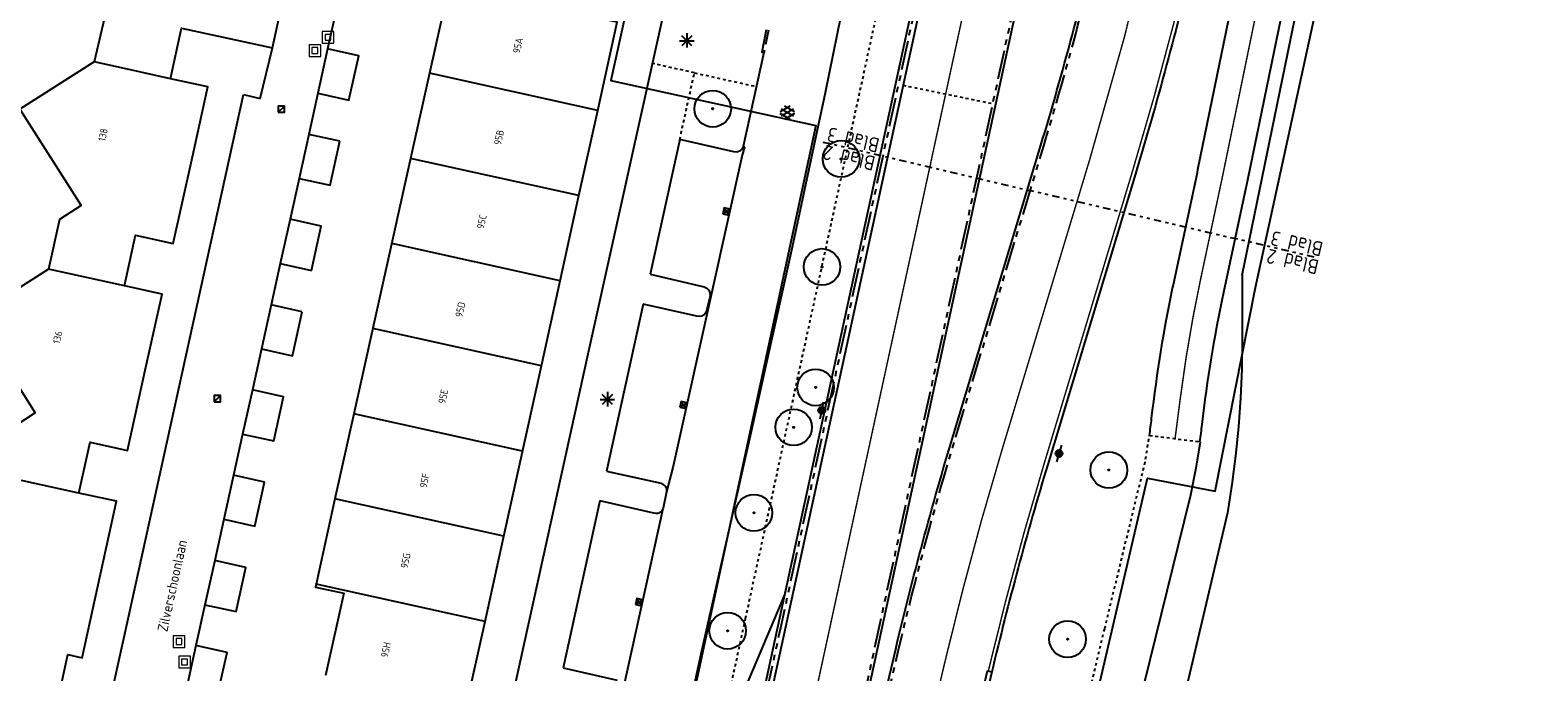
# Model space of a CAD drawing. Header units: metres. Extents: x 116958 to 118326, y 475500 to 477904.
# Tile 118 of 256: x 117494 to 117597, y 476504 to 476549. Entities that reach past the tile are written whole.
import ezdxf

# ---------------------------------------------------------------- set-up
doc = ezdxf.new("R2010")
doc.units = ezdxf.units.M
doc.header["$LTSCALE"] = 0.2
for name, pattern in [('200-03-27', [15, 1.5, -13.5]), ('200-1-3', [20, 5, -15]), ('AL-TEKENBLADGRENS', [11.5, 2.5, -1.5, 1, -1.5, 1, -1.5, 2.5]), ('MATGRENS', [2, 1, -1]), ('VH-TROTTOIRBAND_130-150', [15, 5, -2, 2, -2, 2, -2]), ('VH-TROTTOIRBAND_180-200', [20, 10, -2, 2, -2, 2, -2])]:
    doc.linetypes.add(name, pattern=pattern)
doc.layers.get('0').update_dxf_attribs({"color": 6})
for name, color, linetype in [('B-WE-GR-BOOM-G', 252, 'Continuous'), ('B-WE-GR-GROENVOORZIENING-GV', 252, 'Continuous'), ('B-WE-IE-MEUBILAIR_WEGMEUBILAIR_LICHTMAST-G', 252, 'Continuous'), ('B-WE-IE-TERREINAFSCHEIDING_KUNSTMATIG_HEKWERK-G', 252, 'HEKWERK'), ('B-WE-OG-BEBOUWING-GV', 252, 'Continuous'), ('B-WE-OG-HUISNUMMER-T25', 2, 'Continuous'), ('B-WE-OG-STRAATNAAM-T35', 3, 'Continuous'), ('B-WE-RI-HWA_KOLK_STRAATKOLK-G', 252, 'Continuous'), ('B-WE-RI-HWA_KOLK_TROTTOIRKOLK-G', 252, 'Continuous'), ('B-WE-VH-MATERIAALGRENS-G', 252, 'MATGRENS'), ('B-WE-VH-VERHARDING_ASFALT-GV', 252, 'Continuous'), ('N-WE-IE-MEUBILAIR_WEGMEUBILAIR_LICHTMAST-G', 2, 'Continuous'), ('N-WE-IE-TERREINAFSCHEIDING_KUNSTMATIG_HEKWERK-G', 251, 'HEKWERK'), ('N-WE-VH-GOOT_TEGEL-300', 251, 'Continuous'), ('N-WE-VH-KANTOPSLUITING_ACHTERKANTBAND-G', 251, 'Continuous'), ('N-WE-VH-KANTOPSLUITING_TROTTOIRBAND_130 150-G', 251, 'VH-TROTTOIRBAND_130-150'), ('N-WE-VH-KANTOPSLUITING_TROTTOIRBAND_180 200-G', 251, 'VH-TROTTOIRBAND_180-200'), ('N-WE-VH-MATERIAALGRENS-G', 251, 'MATGRENS'), ('N-WE-VH-VERHARDING_KANT_ASFALT-G', 251, 'Continuous'), ('N-WE-VW-MARKERING_LANGS_STREEP_030_270_010-G', 1, '200-03-27'), ('N-WE-VW-MARKERING_LANGS_STREEP_100_300_010-G', 1, '200-1-3'), ('N-WE-VW-MARKERING_LANGS_STREEP_GETROKKEN_010-G', 1, 'Continuous'), ('X-XX-AL-TEKENBLADGRENS-G', 7, 'AL-TEKENBLADGRENS'), ('X-XX-WERKGRENS-G', 4, 'WERKGRENS')]:
    doc.layers.add(name, color=color, linetype=linetype)
doc.layers.add('B-WE-RI-RIOOLPUT', color=31, linetype='Continuous', lineweight=0)
doc.styles.get("Standard").update_dxf_attribs({"font": 'isocp.shx'})
doc.linetypes.add('HEKWERK', pattern='A,5,-1,[103,standaard.shx,S=0.5,R=0,X=0,Y=0],-1', length=7)
doc.linetypes.add('WERKGRENS', pattern='A,5,-2,[100,standaard.shx,S=1,R=0,X=0,Y=0],-2', length=9)

# ---------------------------------------------------------------- blocks, each defined once
blk = doc.blocks.new('BGTGV')
for p, q in [((0.0197, 0.04605), (-0.0497, 0.00595)), ((0.0433, 0.025), (-0.0433, -0.025)), ((0.0433, -0.025), (-0.0433, 0.025)), ((0.04965, 0.006), (-0.01975, 0.04605)), ((0.01965, -0.046), (-0.0494, -0.00615)), ((0.04955, -0.00605), (-0.0197, -0.046))]:
    blk.add_line(p, q)
blk = doc.blocks.new('CELQ211865')
for p, q in [((-0.5, 0), (0.5, 0)), ((0.35, -0.34), (-0.35, 0.34)), ((0.35, 0.34), (-0.35, -0.34)), ((0, 0.53), (0, -0.47))]:
    blk.add_line(p, q)
blk = doc.blocks.new('Pbrd')
for points in [[(-400, -400), (400, -400), (400, 400), (-400, 400)], [(-200, -200), (200, -200), (200, 200), (-200, 200)]]:
    blk.add_lwpolyline(points, close=True)
blk = doc.blocks.new('Kvtrot')
blk.add_line((0, -420), (420, 0))
at = {"flags": 128}
blk.add_lwpolyline([(0, -420), (420, -420), (420, 0), (0, 0)], close=True, dxfattribs=at)
blk = doc.blocks.new('Bestboom')
h = blk.add_hatch(color=256)
h.dxf.hatch_style = 1
h.paths.add_polyline_path([(41, 0, 1), (-41, 0, 1)])
for radius in [1260, 41.1]:
    blk.add_circle((0, 0), radius)
blk = doc.blocks.new('Kvstr')
for p, q in [((0, 0), (420, -420)), ((0, -420), (420, 0))]:
    blk.add_line(p, q)
at = {"flags": 128}
blk.add_lwpolyline([(0, -420), (420, -420), (420, 0), (0, 0)], close=True, dxfattribs=at)
blk = doc.blocks.new('Symblm')
h = blk.add_hatch(color=256)
edge = h.paths.add_edge_path()
edge.add_arc((0, 0), 241, 0, 360)
blk.add_line((-590, 0), (590, 0))
blk.add_circle((0, 0), 241)

msp = doc.modelspace()

# ---------------------------------------------------------------- linework, layer by layer
at = {"layer": 'B-WE-GR-GROENVOORZIENING-GV', "flags": 128}
msp.add_lwpolyline([(117541.361, 476500), (117545.454, 476509.653)], dxfattribs=at)
at = {"layer": 'B-WE-IE-TERREINAFSCHEIDING_KUNSTMATIG_HEKWERK-G', "flags": 128}
msp.add_lwpolyline([(117576.92, 476531.637), (117576.926, 476527.179), (117576.899, 476525.187), (117576.814, 476523.197), (117576.672, 476521.21), (117576.472, 476519.228), (117576.216, 476517.253), (117575.902, 476515.286), (117572.317, 476500)], dxfattribs=at)
at = {"layer": 'B-WE-OG-BEBOUWING-GV'}
msp.add_line((117519.696, 476539.682), (117515.793, 476522.111), dxfattribs=at)
at = {"layer": 'B-WE-OG-BEBOUWING-GV', "flags": 128}
for points in [[(117500, 476556.742), (117494.646, 476557.923), (117494.559, 476557.434), (117499.254, 476550.092), (117498.715, 476549.751), (117497.932, 476546.328)], [(117503.167, 476545.167), (117503.937, 476548.643), (117510.19, 476547.279), (117511.69, 476554.164), (117511.679, 476554.166), (117500, 476556.742)], [(117532.577, 476542.983), (117533.915, 476549.053), (117522.347, 476551.617), (117520.997, 476545.54)], [(117513.316, 476544.169), (117515.454, 476543.697), (117516.128, 476546.746), (117513.989, 476547.219), (117513.316, 476544.169)], [(117497.932, 476546.328), (117492.808, 476543.061), (117497.026, 476536.432), (117495.538, 476535.469), (117494.785, 476532.058)], [(117500, 476545.869), (117497.932, 476546.328)], [(117503.167, 476545.167), (117500, 476545.869)], [(117520.997, 476545.54), (117519.696, 476539.682)], [(117532.577, 476542.983), (117520.997, 476545.54)], [(117500.003, 476530.914), (117500.774, 476534.41), (117503.361, 476533.837), (117504.633, 476539.578), (117505.744, 476544.596), (117503.167, 476545.167)], [(117531.285, 476537.123), (117532.577, 476542.983)], [(117514.829, 476540.863), (117512.69, 476541.335), (117512.021, 476538.305), (117514.16, 476537.833), (117514.829, 476540.863)], [(117531.285, 476537.123), (117519.696, 476539.682)], [(117529.994, 476531.264), (117531.285, 476537.123)], [(117512.867, 476531.978), (117513.538, 476535.018), (117511.4, 476535.49), (117510.729, 476532.45), (117512.867, 476531.978)], [(117529.994, 476531.264), (117518.395, 476533.825)], [(117494.785, 476532.058), (117489.663, 476528.797), (117493.868, 476522.175), (117492.387, 476521.211), (117491.65, 476517.79)], [(117500, 476530.915), (117494.785, 476532.058)], [(117528.701, 476525.405), (117529.994, 476531.264)], [(117500.003, 476530.914), (117500, 476530.915)], [(117500, 476519.63), (117500.219, 476519.582), (117501.485, 476525.324), (117502.591, 476530.344), (117500.003, 476530.914)], [(117512.239, 476529.134), (117510.101, 476529.606), (117509.432, 476526.576), (117511.57, 476526.104), (117512.239, 476529.134)], [(117528.701, 476525.405), (117517.094, 476527.968)], [(117526.113, 476513.687), (117528.701, 476525.405)], [(117508.808, 476523.752), (117508.137, 476520.712), (117510.276, 476520.24), (117510.947, 476523.28), (117508.808, 476523.752)], [(117515.793, 476522.111), (117514.492, 476516.253)], [(117527.407, 476519.546), (117515.793, 476522.111)], [(117496.873, 476516.656), (117497.641, 476520.152), (117500, 476519.63)], [(117496.873, 476516.656), (117491.65, 476517.79)], [(117507.511, 476517.878), (117506.842, 476514.848), (117508.981, 476514.376), (117509.65, 476517.406), (117507.511, 476517.878)], [(117495.351, 476502.046), (117496.12, 476505.542), (117497.086, 476505.326), (117498.35, 476511.079), (117499.451, 476516.089), (117496.873, 476516.656)], [(117514.492, 476516.253), (117513.191, 476510.396)], [(117526.113, 476513.687), (117514.492, 476516.253)], [(117524.818, 476507.829), (117526.113, 476513.687)], [(117505.546, 476508.974), (117507.684, 476508.502), (117508.355, 476511.541), (117506.217, 476512.014), (117505.546, 476508.974)], [(117513.191, 476510.396), (117513.145, 476510.19), (117515.093, 476509.759), (117513.85, 476504.106)], [(117524.818, 476507.829), (117513.191, 476510.396)], [(117523.524, 476501.97), (117524.818, 476507.829)], [(117504.924, 476506.159), (117504.253, 476503.119), (117506.392, 476502.647), (117507.063, 476505.687), (117504.924, 476506.159)]]:
    msp.add_lwpolyline(points, dxfattribs=at)
at = {"layer": 'B-WE-VH-MATERIAALGRENS-G'}
msp.add_line((117538.221, 476540.982), (117539.227, 476545.571), dxfattribs=at)
at = {"layer": 'B-WE-VH-MATERIAALGRENS-G', "flags": 128}
for points in [[(117567.463, 476507.334), (117570.243, 476518.787), (117570.54, 476520.616)], [(117563.032, 476488.43), (117563.195, 476489.264), (117565.237, 476498.12), (117567.463, 476507.334)]]:
    msp.add_lwpolyline(points, dxfattribs=at)
at = {"layer": 'B-WE-VH-VERHARDING_ASFALT-GV'}
for p, q in [((117550.512, 476555.349), (117548.215, 476544.19)), ((117514.643, 476550.18), (117513.989, 476547.219)), ((117531.965, 476526.438), (117537.17, 476549.908)), ((117509.337, 476543.815), (117510.19, 476547.279)), ((117500, 476506.862), (117508.203, 476544.077)), ((117508.203, 476544.077), (117509.337, 476543.815)), ((117513.316, 476544.169), (117512.69, 476541.335)), ((117548.215, 476544.19), (117545.95, 476533.578)), ((117538.221, 476540.982), (117536.192, 476531.726)), ((117541.932, 476540.13), (117538.221, 476540.982)), ((117542.485, 476540.323), (117542.33, 476540.188)), ((117542.577, 476540.506), (117542.485, 476540.323)), ((117542.675, 476540.484), (117542.513, 476539.896)), ((117542.577, 476540.506), (117542.675, 476540.484)), ((117542.513, 476539.896), (117540.444, 476530.588)), ((117542.137, 476540.12), (117541.932, 476540.13)), ((117542.33, 476540.188), (117542.137, 476540.12)), ((117512.021, 476538.305), (117511.4, 476535.49)), ((117545.95, 476533.578), (117543.172, 476521.1)), ((117510.729, 476532.45), (117510.101, 476529.606)), ((117536.192, 476531.726), (117539.903, 476530.855)), ((117540.444, 476530.588), (117537.758, 476518.504)), ((117539.903, 476530.855), (117540.079, 476530.763)), ((117540.306, 476530.236), (117540.061, 476529.201)), ((117540.079, 476530.763), (117540.214, 476530.617)), ((117540.214, 476530.617), (117540.293, 476530.434)), ((117540.293, 476530.434), (117540.306, 476530.236)), ((117535.706, 476529.655), (117533.179, 476518.158)), ((117539.395, 476528.831), (117535.706, 476529.655)), ((117539.888, 476528.907), (117539.736, 476528.823)), ((117540.001, 476529.039), (117539.888, 476528.907)), ((117540.061, 476529.201), (117540.001, 476529.039)), ((117539.565, 476528.797), (117539.395, 476528.831)), ((117539.736, 476528.823), (117539.565, 476528.797)), ((117509.432, 476526.576), (117508.808, 476523.752)), ((117526.139, 476500), (117531.965, 476526.438)), ((117508.137, 476520.712), (117507.511, 476517.878)), ((117543.172, 476521.1), (117539.676, 476505.575)), ((117574.039, 476520.187), (117573.742, 476518.36)), ((117537.758, 476518.504), (117537.312, 476516.749)), ((117533.179, 476518.158), (117536.928, 476517.331)), ((117573.742, 476518.36), (117573.364, 476516.503)), ((117536.928, 476517.331), (117537.103, 476517.254)), ((117537.312, 476516.749), (117537.074, 476515.627)), ((117537.103, 476517.254), (117537.237, 476517.117)), ((117537.237, 476517.117), (117537.31, 476516.94)), ((117537.31, 476516.94), (117537.312, 476516.749)), ((117573.364, 476516.503), (117572.912, 476514.662)), ((117532.718, 476516.123), (117530.189, 476504.62)), ((117536.428, 476515.281), (117532.718, 476516.123)), ((117537.062, 476515.574), (117534.326, 476503.195)), ((117536.994, 476515.432), (117536.881, 476515.321)), ((117537.062, 476515.574), (117536.994, 476515.432)), ((117537.074, 476515.627), (117537.062, 476515.574)), ((117506.842, 476514.848), (117506.217, 476512.014)), ((117536.581, 476515.241), (117536.428, 476515.281)), ((117536.738, 476515.255), (117536.581, 476515.241)), ((117536.881, 476515.321), (117536.738, 476515.255)), ((117572.912, 476514.662), (117569.445, 476500.613)), ((117505.546, 476508.974), (117504.924, 476506.159)), ((117498.487, 476500), (117500, 476506.862)), ((117539.676, 476505.575), (117538.458, 476500)), ((117530.189, 476504.62), (117533.919, 476503.771))]:
    msp.add_line(p, q, dxfattribs=at)
msp.add_lwpolyline([(117544.006, 476546.961), (117542.577, 476540.506)], dxfattribs=at)
at = {"layer": 'N-WE-IE-TERREINAFSCHEIDING_KUNSTMATIG_HEKWERK-G', "flags": 128}
msp.add_lwpolyline([(117576.92, 476531.637), (117581.926, 476556.007)], dxfattribs=at)
at = {"layer": 'N-WE-VH-GOOT_TEGEL-300', "flags": 128}
for points in [[(117578.669, 476686.317), (117578.969, 476686.298), (117577.852, 476668.865, -0.0345685), (117576.93, 476661.98), (117567.418, 476615.577), (117566.077, 476609.035, 0.0048208), (117565.131, 476604.184), (117558.733, 476569.593, -0.0077082), (117555.694, 476554.471), (117545.485, 476507.438), (117542.035, 476491.545, -0.0437584), (117541.502, 476489.826), (117536.446, 476477.481, 0.0269893), (117536.28, 476477.002), (117517.188, 476410.789, -0.0879636), (117514.834, 476405.994), (117514.585, 476406.161)], [(117555.263, 476472.638), (117554.965, 476472.672), (117557.676, 476496.507, -0.029868), (117558.093, 476498.894), (117559.403, 476504.423), (117559.695, 476504.354)]]:
    msp.add_lwpolyline(points, format="xyb", dxfattribs=at)
at = {"layer": 'N-WE-VH-KANTOPSLUITING_ACHTERKANTBAND-G', "flags": 128}
for points in [[(117516.755, 476410.914), (117516.984, 476411.889), (117535.799, 476477.141, -0.0269893), (117535.984, 476477.67), (117541.039, 476490.016, 0.0437584), (117541.547, 476491.651), (117544.997, 476507.544), (117555.205, 476554.577, 0.0077082), (117558.241, 476569.684), (117564.64, 476604.275, -0.0048208), (117565.587, 476609.135), (117566.928, 476615.677), (117576.44, 476662.08, 0.0345685), (117577.353, 476668.897), (117578.472, 476686.362), (117577.153, 476686.66), (117577.166, 476686.739)], [(117526.382, 476405.273), (117528.161, 476404.842, 0.4153413), (117528.524, 476405.064), (117530.012, 476411.319, -0.0123111), (117533.18, 476423.313, 0.0125418), (117536.374, 476435.428), (117553.078, 476505.922, -0.0151864), (117557.03, 476520.594), (117563.073, 476540.596, 0.0156783), (117567.13, 476555.723, 0.5110122), (117566.281, 476556.703, 0.3283072), (117562.013, 476552.94), (117547.419, 476485.702, -0.0047353), (117546.37, 476481.081), (117540.626, 476456.844, -0.0120131), (117537.574, 476445.216), (117526.165, 476405.647, 0.4269479), (117526.382, 476405.273)]]:
    msp.add_lwpolyline(points, format="xyb", dxfattribs=at)
msp.add_lwpolyline([(117544.173, 476548.536), (117543.86, 476546.99), (117544.007, 476546.96)], dxfattribs=at)
at = {"layer": 'N-WE-VH-KANTOPSLUITING_TROTTOIRBAND_130 150-G', "flags": 128}
msp.add_lwpolyline([(117544.32, 476548.506), (117544.007, 476546.96)], dxfattribs=at)
at = {"layer": 'N-WE-VH-KANTOPSLUITING_TROTTOIRBAND_180 200-G', "flags": 128}
for points in [[(117516.9, 476410.872), (117535.992, 476477.085, -0.0269893), (117536.169, 476477.595), (117541.224, 476489.94, 0.0437584), (117541.742, 476491.608), (117545.192, 476507.502), (117555.401, 476554.534, 0.0077082), (117558.438, 476569.648), (117564.836, 476604.238, -0.0048208), (117565.783, 476609.095), (117567.124, 476615.637), (117576.636, 476662.04, 0.0345685), (117577.553, 476668.884), (117578.669, 476686.317)], [(117561.386, 476550.993), (117547.223, 476485.744, -0.0047353), (117546.175, 476481.127), (117540.432, 476456.89, -0.0120131), (117537.382, 476445.272), (117525.972, 476405.703, 0.4269479), (117526.335, 476405.078), (117528.114, 476404.648, 0.4153413), (117528.718, 476405.018), (117530.206, 476411.272, -0.0123111), (117533.372, 476423.257, 0.0125418), (117536.568, 476435.382), (117553.273, 476505.875, -0.015184), (117557.22, 476520.534), (117563.264, 476540.538, 0.009884), (117565.935, 476550.054)], [(117559.695, 476504.354), (117558.385, 476498.825, 0.029868), (117557.974, 476496.474), (117555.263, 476472.638)]]:
    msp.add_lwpolyline(points, format="xyb", dxfattribs=at)
at = {"layer": 'N-WE-VH-MATERIAALGRENS-G'}
for p, q in [((117542.749, 476508.032), (117552.958, 476555.065)), ((117539.227, 476545.571), (117536.35, 476546.21)), ((117539.227, 476545.571), (117543.49, 476544.628)), ((117553.578, 476544.721), (117559.749, 476543.451)), ((117570.54, 476520.616), (117574.015, 476520.19))]:
    msp.add_line(p, q, dxfattribs=at)
at = {"layer": 'N-WE-VH-MATERIAALGRENS-G', "flags": 128}
msp.add_lwpolyline([(117540.166, 476496.13), (117542.749, 476508.032)], dxfattribs=at)
at = {"layer": 'N-WE-VH-VERHARDING_KANT_ASFALT-G', "flags": 128}
for points in [[(117570.54, 476520.616, 0.0064822), (117570.689, 476521.776, -0.0239271), (117572.236, 476531.215), (117573.838, 476538.721), (117573.877, 476538.908), (117576.174, 476550.067), (117576.209, 476550.238, 0.000652), (117577.598, 476557.271, 0.000017), (117577.634, 476557.454, 0.2994711), (117573.636, 476553.683, -0.015192), (117569.582, 476538.63), (117563.538, 476518.624, 0.0151835), (117559.695, 476504.354)], [(117574.015, 476520.19, 0.0061465), (117574.166, 476521.376, -0.0239271), (117575.659, 476530.485), (117577.261, 476537.991), (117577.305, 476538.202), (117579.602, 476549.361), (117579.641, 476549.555, 0.0006994), (117581.133, 476557.109)]]:
    msp.add_lwpolyline(points, format="xyb", dxfattribs=at)
at = {"layer": 'N-WE-VW-MARKERING_LANGS_STREEP_030_270_010-G', "flags": 128}
msp.add_lwpolyline([(117595.411, 476633.645, 0.1, 0.1, 0.0308193), (117588.106, 476603.956, 0.1, 0.1, 0), (117587.108, 476598.461, 0.1, 0.1, 0), (117586.429, 476594.733, 0.1, 0.1, 0), (117585.382, 476589.004, 0.1, 0.1, 0), (117582.989, 476576.019, 0.1, 0.1, 0), (117577.925, 476549.897, 0.1, 0.1, 0), (117575.591, 476538.555, 0.1, 0.1, 0), (117574.075, 476531.446, 0.1, 0.1, 0.0203283), (117572.678, 476523.295, 0.1, 0.1, 0), (117572.303, 476520.4, 0, 0, 0)], format="xyseb", dxfattribs=at)
at = {"layer": 'N-WE-VW-MARKERING_LANGS_STREEP_100_300_010-G', "flags": 128}
for points in [[(117594.203, 476726.451, 0.1, 0.1, 0), (117584.676, 476684.319, 0.1, 0.1, 0.0050436), (117582.537, 476674.393, 0.1, 0.1, 0), (117569.016, 476608.432, 0.1, 0.1, 0.0048208), (117568.081, 476603.638, 0.1, 0.1, 0), (117561.683, 476569.048, 0.1, 0.1, -0.0077082), (117558.626, 476553.834, 0.1, 0.1, 0), (117543.998, 476486.444, 0.1, 0.1, -0.0047353), (117542.964, 476481.888, 0.1, 0.1, 0), (117537.221, 476457.651, 0.1, 0.1, -0.0120131), (117534.211, 476446.186, 0.1, 0.1, 0), (117522.617, 476405.976, 0, 0, 0)], [(117531.956, 476403.723, 0.1, 0.1, 0), (117533.563, 476410.474, 0.1, 0.1, -0.0107573), (117536.258, 476420.811, 0.1, 0.1, 0.0109153), (117539.043, 476431.514, 0.1, 0.1, 0), (117556.484, 476505.115, 0.1, 0.1, -0.0151835), (117560.379, 476519.579, 0.1, 0.1, 0), (117566.423, 476539.584, 0.1, 0.1, 0.0259893), (117572.715, 476565.135, 0.1, 0.1, 0), (117581.427, 476610.565, 0.1, 0.1, -0.0086106), (117583.171, 476618.88, 0.1, 0.1, 0), (117593.844, 476665.745, 0.1, 0.1, 0), (117594.928, 476670.358, 0.1, 0.1, 0), (117606.375, 476719.049, 0, 0, 0)]]:
    msp.add_lwpolyline(points, format="xyseb", dxfattribs=at)
at = {"layer": 'N-WE-VW-MARKERING_LANGS_STREEP_GETROKKEN_010-G', "const_width": 0.1, "flags": 128}
msp.add_lwpolyline([(117559.452, 476504.411, -0.0151835), (117563.299, 476518.697), (117569.343, 476538.702, 0.0158727), (117573.552, 476554.42)], format="xyb", dxfattribs=at)
at = {"layer": 'X-XX-AL-TEKENBLADGRENS-G'}
msp.add_line((117548.062, 476540.81), (117582.139, 476532.839), dxfattribs=at)
at = {"layer": 'X-XX-WERKGRENS-G', "flags": 128}
msp.add_lwpolyline([(117645.966, 476862.608), (117634.975, 476865.215), (117637.549, 476876.062), (117633.091, 476878.039), (117638.284, 476901.007, 0.0070034), (117641.226, 476914.924), (117644.773, 476932.942, -0.0094765), (117648.775, 476951.419), (117682.14, 477092.483), (117684.939, 477091.821), (117690.015, 477113.189), (117687.195, 477113.856), (117696.076, 477151.406), (117682.569, 477154.508), (117677.871, 477156.523), (117675.919, 477151.954), (117677.602, 477151.204), (117617.875, 476891.201, -0.1410306), (117612.051, 476885.173), (117608.886, 476872.162), (117616.633, 476870.35), (117594.455, 476775.581), (117591.666, 476762.626), (117557.231, 476770.236), (117535.942, 476756.762), (117522.825, 476758.076), (117522.122, 476749.735), (117520.3, 476747.178), (117535.038, 476744.547), (117534.966, 476740.512), (117573.086, 476730.733), (117571.947, 476714.535), (117565.215, 476668.074), (117554.446, 476619.405), (117549.004, 476617.336), (117546.955, 476605.911), (117551.028, 476605.181), (117550.381, 476598.052), (117540.244, 476553.057), (117535.446, 476554.002), (117533.471, 476545.052), (117547.576, 476541.939), (117533.456, 476476.213), (117526.697, 476477.744), (117522.557, 476461.911), (117516.78, 476459.483), (117507.879, 476463.515), (117505.893, 476459.239), (117469.651, 476476.107), (117445.515, 476423.418), (117445.969, 476417.986), (117435.042, 476418.679), (117428.138, 476420.77), (117425.4, 476412.334), (117423.691, 476405.197), (117410.801, 476410.43), (117409.707, 476407.766), (117426.749, 476399.88), (117460.942, 476387.067), (117495.102, 476379.225), (117493.473, 476372.266), (117476.762, 476376.217), (117474.371, 476365.471), (117490.826, 476361.761), (117489.011, 476354.226), (117492.171, 476353.519), (117480.28, 476305.319), (117481.559, 476284.029), (117447.927, 476135.022), (117473.064, 476129.348), (117488.546, 476194.332), (117500.593, 476245.915), (117521.692, 476335.956), (117536.075, 476396.456), (117539.34, 476409.195), (117544.629, 476407.966), (117544.761, 476408.532), (117545.639, 476412.323), (117546.285, 476414.538), (117547.002, 476416.759), (117547.783, 476418.957), (117548.626, 476421.133), (117549.535, 476423.292), (117550.414, 476425.27), (117552.646, 476424.738), (117556.736, 476433.563), (117554.56, 476434.571), (117556.966, 476439.647), (117557.923, 476441.832), (117558.828, 476444.033), (117559.893, 476446.798), (117553.617, 476449.004), (117553.613, 476449.012, 0.0214664), (117555.402, 476455.195), (117565.967, 476498.595), (117570.396, 476517.672), (117575.056, 476516.78), (117577.827, 476530.802), (117583.117, 476555.018), (117595.731, 476619.079), (117602.418, 476639.656), (117617.479, 476703.965), (117625.5, 476736.7), (117655.241, 476731.488), (117659.402, 476732.956), (117666.831, 476731.123), (117669.317, 476741.762), (117666.401, 476742.399, -0.4262244), (117663.39, 476747.393), (117663.437, 476747.595), (117644.312, 476752.004, -0.1598781), (117642.178, 476753.295), (117640.415, 476755.345, 0.1599713), (117634.861, 476758.701), (117632.898, 476759.153), (117633.552, 476762.081), (117631.458, 476762.563), (117637.173, 476786.581), (117628.152, 476788.606), (117645.966, 476862.608)], format="xyb", dxfattribs=at)

# ---------------------------------------------------------------- block references
at = {"layer": 'B-WE-GR-BOOM-G', "xscale": 0.001, "yscale": 0.001, "zscale": 0.001}
for p in [(117540.487, 476543.099), (117549.32, 476539.645), (117548.006, 476532.213), (117547.567, 476523.924), (117546.058, 476521.178), (117567.747, 476518.241), (117543.323, 476515.294), (117541.513, 476507.18), (117564.907, 476506.603)]:
    msp.add_blockref('Bestboom', p, dxfattribs=at)
at = {"layer": 'B-WE-IE-MEUBILAIR_WEGMEUBILAIR_LICHTMAST-G'}
for p in [(117538.709, 476547.778), (117533.236, 476523.092)]:
    msp.add_blockref('CELQ211865', p, dxfattribs=at)
at = {"layer": 'B-WE-RI-HWA_KOLK_STRAATKOLK-G', "xscale": 0.001, "yscale": 0.001, "zscale": 0.001}
for p, rotation in [((117541.281, 476536.288), 347.4679335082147), ((117538.319, 476522.965), 347.4681801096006), ((117535.266, 476509.393), 347.5368787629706)]:
    msp.add_blockref('Kvstr', p, dxfattribs=dict(at, rotation=rotation))
at = {"layer": 'B-WE-RI-HWA_KOLK_TROTTOIRKOLK-G', "xscale": 0.001, "yscale": 0.001, "zscale": 0.001}
for p in [(117510.592, 476543.277), (117506.186, 476523.361)]:
    msp.add_blockref('Kvtrot', p, dxfattribs=at)
at = {"layer": 'B-WE-RI-RIOOLPUT', "xscale": 0.001, "yscale": 0.001, "zscale": 0.001}
for p in [(117514.015, 476548.017), (117513.109, 476547.104), (117503.76, 476506.44), (117504.14, 476505.03)]:
    msp.add_blockref('Pbrd', p, dxfattribs=at)
at = {"layer": 'B-WE-VH-VERHARDING_ASFALT-GV', "xscale": 10, "yscale": 10, "zscale": 10}
msp.add_blockref('BGTGV', (117545.619, 476542.827), dxfattribs=at)
at = {"layer": 'N-WE-IE-MEUBILAIR_WEGMEUBILAIR_LICHTMAST-G'}
for p, xscale, yscale, zscale, rotation in [((117547.995, 476522.348), 0.0009999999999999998, 0.0009999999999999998, 0.0009999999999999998, 77.77), ((117564.316, 476519.377), 0.0009999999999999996, 0.0009999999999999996, 0.0009999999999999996, 253.1889209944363)]:
    msp.add_blockref('Symblm', p, dxfattribs=dict(at, xscale=xscale, yscale=yscale, zscale=zscale, rotation=rotation))

# ---------------------------------------------------------------- texts
at = {"layer": 'B-WE-OG-HUISNUMMER-T25'}
for s, p in [('95A', (117527.21, 476546.878)), ('138', (117498.678, 476540.823)), ('95B', (117525.912, 476540.569)), ('95C', (117524.731, 476534.794)), ('95D', (117523.246, 476528.717)), ('136', (117495.556, 476526.89)), ('95E', (117522.078, 476522.772)), ('95F', (117520.799, 476516.981)), ('95G', (117519.483, 476511.445)), ('95H', (117518.127, 476505.306))]:
    msp.add_text(s, height=0.5, rotation=77.56917, dxfattribs=at).set_placement(p)
at = {"layer": 'B-WE-OG-STRAATNAAM-T35', "insert": (117502.607, 476507.145), "char_height": 0.7, "attachment_point": 4, "rotation": 77.58923, "line_spacing_factor": 0.8}
msp.add_mtext('{\\C256;Zilverschoonlaan}', dxfattribs=at)
at = {"layer": 'X-XX-AL-TEKENBLADGRENS-G'}
for s, p in [('Blad 3', (117552.028, 476541.033)), ('Blad 2', (117551.739, 476539.794)), ('Blad 3', (117582.549, 476533.894)), ('Blad 2', (117582.26, 476532.656))]:
    msp.add_text(s, height=1, rotation=166.83455, dxfattribs=at).set_placement(p)

doc.saveas('drawing.dxf')
